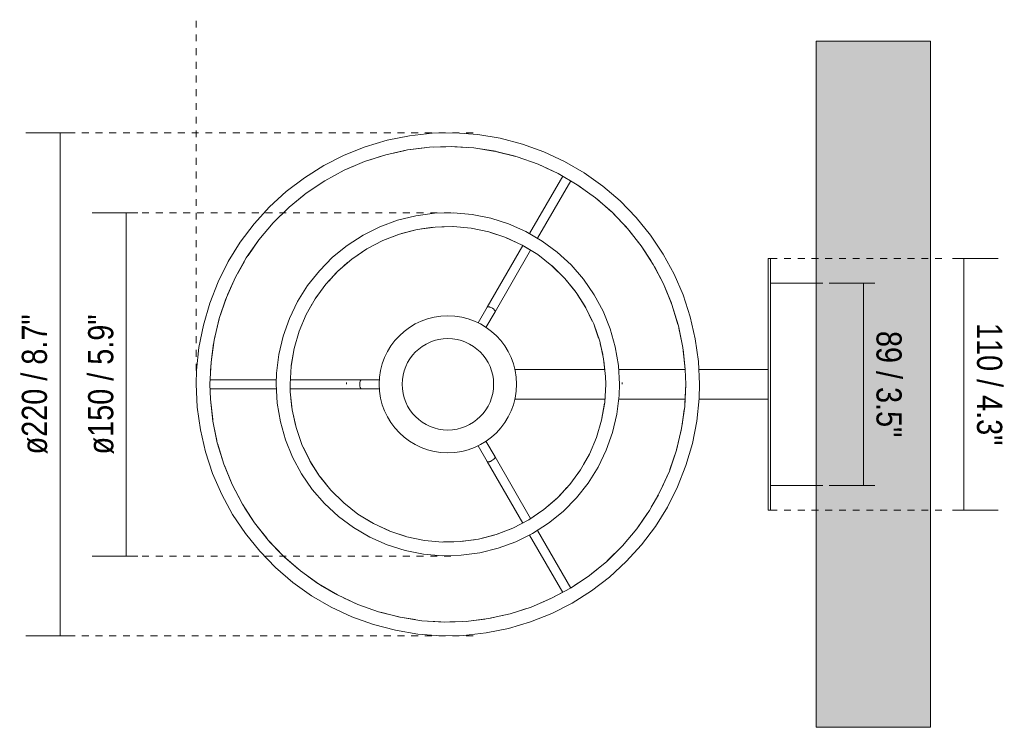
# Model space of a CAD drawing. Header units: millimetres. Extents: x -6760 to -4511, y -141 to 6739.
# Tile 3 of 3: x -6354 to -5924, y 6429 to 6739. Entities that reach past the tile are written whole.
import ezdxf

# ---------------------------------------------------------------- set-up
doc = ezdxf.new("R2010")
doc.units = ezdxf.units.MM
doc.linetypes.add('Dash', pattern=[6, 3, -3])
doc.layers.add('A-ANNO-DIMS', color=7, linetype='Dash', lineweight=9, true_color=0xd2d2d2)
for name, color, linetype, lineweight in [('A-ANNO-DIMS-5', 7, 'Continuous', 9), ('A-WALL', 7, 'Continuous', 9), ('E-LITE-EQPM', 7, 'Continuous', 20)]:
    doc.layers.add(name, color=color, linetype=linetype, lineweight=lineweight)
doc.styles.add('Arial Narrow', font='ARIALN.TTF', dxfattribs={"height": 11})
doc.dimstyles.new('FARO_-_2_2mm_Arial_Narrow_mm_Inch_Left', dxfattribs={"dimscale": 304.8, "dimtxt": 11.257741, "dimasz": 0, "dimexe": 0.049213, "dimexo": 0.0625, "dimgap": 0.008202, "dimtad": 1, "dimdec": 0, "dimzin": 0, "dimdsep": 46, "dimtxsty": 'Arial Narrow', "dimblk1": 'NONE', "dimblk2": 'NONE', "dimsah": 1, "dimcen": 0.09, "dimadec": 0, "dimazin": 0, "dimtfac": 1, "dimtdec": 4, "dimtix": 1, "dimtmove": 0, "dimatfit": 3, "dimfxl": 0.016404, "dimfxlon": 1, "dimtvp": 1, "dimtolj": 1, "dimtzin": 0, "dimarcsym": 2})
doc.dimstyles.new('FARO_-_2_2mm_Arial_Narrow_mm_Inch_Right', dxfattribs={"dimscale": 304.8, "dimtxt": 11.257741, "dimasz": 0, "dimexe": 0.049213, "dimexo": 0.0625, "dimgap": 0.008202, "dimtad": 1, "dimdec": 0, "dimzin": 0, "dimdsep": 46, "dimtxsty": 'Arial Narrow', "dimblk1": 'NONE', "dimblk2": 'NONE', "dimsah": 1, "dimcen": 0.09, "dimadec": 0, "dimazin": 0, "dimtfac": 1, "dimtdec": 4, "dimtix": 1, "dimtmove": 0, "dimatfit": 3, "dimfxl": 0.016404, "dimfxlon": 1, "dimtvp": 1, "dimtolj": 1, "dimtzin": 0, "dimarcsym": 2})

# ---------------------------------------------------------------- blocks, each defined once
blk = doc.blocks.new('68544 - 68544 SABA Matt nickel wall lamp-495561-Planta_PDF')
at = {"layer": 'E-LITE-EQPM'}
for p, q in [((-3453.75, 6680.63), (-3448.57, 6681.77)), ((-3446.17, 6682.16), (-3440.2, 6682.91)), ((-3436.2, 6683.24), (-3430.85, 6683.4)), ((-3426.87, 6683.39), (-3421.7, 6683.07)), ((-3415.68, 6682.41), (-3409.18, 6681.39)), ((-3408.86, 6681.32), (-3400.52, 6679.2)), ((-3463.89, 6677.71), (-3459.59, 6679.09)), ((-3390.53, 6675.73), (-3384.32, 6672.84)), ((-3379.7, 6670.54), (-3394.21, 6645.41)), ((-3390.78, 6643.36), (-3376.27, 6668.5)), ((-3380.77, 6671.08), (-3379.74, 6670.47)), ((-3376.29, 6668.45), (-3374.29, 6667.29)), ((-3373.09, 6666.55), (-3368.89, 6663.54)), ((-3499.38, 6656.93), (-3492.96, 6662.17)), ((-3364.85, 6660.55), (-3358.5, 6655.03)), ((-3357.39, 6653.92), (-3351.91, 6648.18)), ((-3450.26, 6645.41), (-3444.54, 6646.89)), ((-3441.52, 6647.44), (-3436.42, 6648.16)), ((-3432.58, 6648.35), (-3428.08, 6648.46)), ((-3350.75, 6646.82), (-3346.62, 6641.58)), ((-3458.43, 6642.36), (-3451.52, 6645.02)), ((-3411.27, 6645.88), (-3405.05, 6643.82)), ((-3404.44, 6643.6), (-3399.64, 6641.38)), ((-3471.11, 6634.83), (-3465.43, 6638.69)), ((-3397.24, 6640.16), (-3412.78, 6613.25)), ((-3409.31, 6611.25), (-3393.79, 6638.14)), ((-3344.82, 6639.14), (-3341.25, 6633.63)), ((-3289.96, 6634.5), (-3288.96, 6634.5)), ((-3289.96, 6634.5), (-3289.96, 6524.5)), ((-3288.96, 6524.5), (-3288.96, 6634.5)), ((-3521.99, 6627.79), (-3518.91, 6633.26)), ((-3477.55, 6629.43), (-3473.77, 6632.69)), ((-3384.32, 6631.24), (-3378.82, 6625.83)), ((-3482.01, 6624.67), (-3478.72, 6628.25)), ((-3378.81, 6625.82), (-3374.23, 6620.14)), ((-3526.27, 6618.61), (-3523.67, 6624.42)), ((-3268.96, 6623.75), (-3288.96, 6623.75)), ((-3529.91, 6608.23), (-3527, 6616.81)), ((-3487.62, 6617.35), (-3486.06, 6619.49)), ((-3373.26, 6618.73), (-3369.95, 6613.5)), ((-3491.85, 6610.02), (-3489.23, 6614.64)), ((-3412.78, 6613.25), (-3416.74, 6606.39)), ((-3369.43, 6612.58), (-3366.81, 6607.15)), ((-3331.99, 6614.38), (-3329.35, 6605.71)), ((-3531.97, 6599.57), (-3529.93, 6608.15)), ((-3492.31, 6608.94), (-3492.31, 6608.94)), ((-3413.3, 6604.36), (-3409.31, 6611.25)), ((-3365.86, 6604.92), (-3364.04, 6599.69)), ((-3328.95, 6604.04), (-3327.52, 6597.07)), ((-3533.32, 6590.52), (-3532.36, 6597.29)), ((-3498.46, 6587.68), (-3497.16, 6595.17)), ((-3363.37, 6597.41), (-3362.27, 6592.49)), ((-3327.14, 6594.87), (-3326.16, 6585.95)), ((-3533.86, 6581.5), (-3533.56, 6588.07)), ((-3400.76, 6586), (-3361.35, 6586)), ((-3361.76, 6589.72), (-3361.33, 6585.64)), ((-3355.27, 6586), (-3326.28, 6586)), ((-3320.22, 6586), (-3289.96, 6586)), ((-3504.87, 6581.5), (-3533.92, 6581.5)), ((-3533.92, 6577.5), (-3504.87, 6577.5)), ((-3467.79, 6581.5), (-3498.85, 6581.5)), ((-3498.85, 6577.5), (-3467.79, 6577.5)), ((-3459.8, 6581.5), (-3467.79, 6581.5)), ((-3467.79, 6577.5), (-3459.8, 6577.5)), ((-3325.96, 6579.5), (-3326.36, 6570.92)), ((-3498.16, 6569.27), (-3498.59, 6573.35)), ((-3532.78, 6564.12), (-3533.76, 6573.04)), ((-3361.35, 6573), (-3400.76, 6573)), ((-3361.46, 6571.31), (-3362.76, 6563.82)), ((-3326.28, 6573), (-3355.27, 6573)), ((-3289.96, 6573), (-3320.22, 6573)), ((-3496.55, 6561.58), (-3497.65, 6566.5)), ((-3326.6, 6568.47), (-3327.56, 6561.7)), ((-3530.97, 6554.95), (-3532.4, 6561.92)), ((-3494.06, 6554.07), (-3495.88, 6559.31)), ((-3327.95, 6559.42), (-3329.99, 6550.84)), ((-3527.93, 6544.61), (-3530.57, 6553.28)), ((-3490.49, 6546.41), (-3493.11, 6551.84)), ((-3416.74, 6552.6), (-3412.78, 6545.74)), ((-3409.31, 6547.74), (-3413.3, 6554.63)), ((-3393.79, 6520.85), (-3409.31, 6547.74)), ((-3368.07, 6548.97), (-3370.68, 6544.36)), ((-3330.01, 6550.76), (-3332.92, 6542.18)), ((-3486.66, 6540.26), (-3489.97, 6545.49)), ((-3412.78, 6545.74), (-3397.25, 6518.84)), ((-3481.11, 6533.18), (-3485.69, 6538.85)), ((-3372.3, 6541.64), (-3373.86, 6539.5)), ((-3333.65, 6540.38), (-3336.25, 6534.57)), ((-3377.9, 6534.32), (-3381.2, 6530.75)), ((-3288.96, 6535.25), (-3268.96, 6535.25)), ((-3475.6, 6527.75), (-3481.1, 6533.16)), ((-3337.93, 6531.21), (-3341.01, 6525.73)), ((-3382.37, 6529.56), (-3386.21, 6526.25)), ((-3515.1, 6519.85), (-3518.67, 6525.36)), ((-3388.81, 6524.16), (-3394.49, 6520.3)), ((-3288.96, 6524.5), (-3289.96, 6524.5)), ((-3509.17, 6512.17), (-3513.3, 6517.41)), ((-3455.48, 6515.39), (-3460.28, 6517.61)), ((-3448.65, 6513.11), (-3454.87, 6515.17)), ((-3409.66, 6513.58), (-3415.38, 6512.1)), ((-3401.49, 6516.63), (-3408.4, 6513.97)), ((-3394.21, 6513.58), (-3379.7, 6488.45)), ((-3376.2, 6490.38), (-3390.78, 6515.63)), ((-3502.53, 6505.07), (-3508.01, 6510.81)), ((-3427.34, 6510.64), (-3431.84, 6510.54)), ((-3418.4, 6511.55), (-3423.5, 6510.83)), ((-3495.07, 6498.45), (-3501.38, 6503.93)), ((-3360.53, 6502.06), (-3366.96, 6496.82)), ((-3486.83, 6492.44), (-3491.03, 6495.45)), ((-3479.14, 6487.92), (-3485.63, 6491.71)), ((-3469.39, 6483.26), (-3475.6, 6486.15)), ((-3451.01, 6477.66), (-3459.4, 6479.79)), ((-3406.17, 6478.36), (-3411.35, 6477.22)), ((-3396.03, 6481.28), (-3400.33, 6479.9)), ((-3444.24, 6476.58), (-3450.74, 6477.6)), ((-3433.05, 6475.6), (-3438.21, 6475.92)), ((-3423.72, 6475.76), (-3429.07, 6475.59)), ((-3413.75, 6476.83), (-3419.72, 6476.08))]:
    blk.add_line(p, q, dxfattribs=at)
at = {"layer": 'E-LITE-EQPM', "flags": 128}
for points in [[(-3319.96, 6579.5), (-3320.41, 6589.46), (-3321.77, 6599.35), (-3324.01, 6609.07), (-3327.13, 6618.55), (-3331.09, 6627.71), (-3335.87, 6636.47), (-3341.41, 6644.76), (-3347.69, 6652.51), (-3354.65, 6659.67), (-3362.22, 6666.16), (-3370.35, 6671.94), (-3378.98, 6676.96), (-3388.02, 6681.18), (-3397.4, 6684.56), (-3407.06, 6687.08), (-3416.9, 6688.72), (-3426.85, 6689.45), (-3436.83, 6689.28), (-3446.75, 6688.2), (-3456.53, 6686.24), (-3466.09, 6683.39), (-3475.36, 6679.69), (-3484.25, 6675.16), (-3492.69, 6669.85), (-3500.62, 6663.79), (-3507.97, 6657.04), (-3514.68, 6649.66), (-3520.69, 6641.69), (-3525.95, 6633.21), (-3530.42, 6624.29), (-3534.07, 6615.01), (-3536.86, 6605.43), (-3538.77, 6595.63), (-3539.78, 6585.71), (-3539.96, 6579.5)], [(-3533.96, 6579.5), (-3533.5, 6589.19), (-3532.15, 6598.79), (-3529.91, 6608.23), (-3526.8, 6617.42), (-3522.84, 6626.28), (-3518.08, 6634.73), (-3512.55, 6642.7), (-3506.3, 6650.12), (-3499.38, 6656.93), (-3491.87, 6663.06), (-3483.81, 6668.46), (-3475.29, 6673.1), (-3466.37, 6676.91), (-3457.13, 6679.88), (-3447.66, 6681.98), (-3438.03, 6683.18), (-3428.34, 6683.48), (-3418.65, 6682.88), (-3409.07, 6681.37), (-3399.67, 6678.98), (-3390.53, 6675.73), (-3381.73, 6671.63), (-3373.36, 6666.74), (-3365.47, 6661.09), (-3358.15, 6654.72), (-3351.45, 6647.7), (-3345.44, 6640.09), (-3340.16, 6631.95), (-3335.66, 6623.36), (-3331.99, 6614.38), (-3329.16, 6605.1), (-3327.22, 6595.59), (-3326.16, 6585.95), (-3325.96, 6579.5)], [(-3486.83, 6666.44), (-3483.81, 6668.46), (-3475.29, 6673.1), (-3470.77, 6675.03)], [(-3517.3, 6635.84), (-3512.55, 6642.7), (-3506.3, 6650.12), (-3499.6, 6656.72)], [(-3354.95, 6579.5), (-3355.4, 6587.72), (-3356.76, 6595.85), (-3358.99, 6603.78), (-3362.08, 6611.41), (-3365.99, 6618.66), (-3370.67, 6625.44), (-3376.07, 6631.67), (-3382.11, 6637.26), (-3388.74, 6642.16), (-3395.86, 6646.3), (-3403.39, 6649.64), (-3411.24, 6652.13), (-3419.32, 6653.75), (-3427.53, 6654.46), (-3435.76, 6654.28), (-3443.93, 6653.19), (-3451.92, 6651.22), (-3459.66, 6648.37), (-3467.03, 6644.7), (-3473.96, 6640.24), (-3480.35, 6635.05), (-3486.14, 6629.19), (-3491.25, 6622.73), (-3495.63, 6615.75), (-3499.2, 6608.33), (-3501.95, 6600.56), (-3503.82, 6592.54), (-3504.81, 6584.36), (-3504.97, 6579.5)], [(-3498.97, 6579.5), (-3498.52, 6587.38), (-3497.16, 6595.17), (-3494.93, 6602.75), (-3491.85, 6610.02), (-3487.95, 6616.9), (-3483.3, 6623.28), (-3477.94, 6629.09), (-3471.96, 6634.25), (-3465.43, 6638.69), (-3458.43, 6642.36), (-3451.05, 6645.2), (-3443.41, 6647.18), (-3435.58, 6648.27), (-3427.68, 6648.47), (-3419.81, 6647.75), (-3412.08, 6646.15), (-3404.57, 6643.67), (-3397.41, 6640.34), (-3390.66, 6636.22), (-3384.44, 6631.36), (-3378.81, 6625.82), (-3373.85, 6619.66), (-3369.62, 6612.99), (-3366.19, 6605.87), (-3363.59, 6598.41), (-3361.87, 6590.7), (-3361.03, 6582.84), (-3360.95, 6579.5)], [(-3396.47, 6639.77), (-3390.66, 6636.22), (-3390.57, 6636.15)], [(-3339.69, 6631.06), (-3335.66, 6623.36), (-3332.26, 6615.05)], [(-3539.96, 6579.5), (-3539.5, 6569.53), (-3538.15, 6559.64), (-3535.91, 6549.92), (-3532.79, 6540.44), (-3528.83, 6531.29), (-3524.05, 6522.53), (-3518.5, 6514.23), (-3512.23, 6506.48), (-3505.27, 6499.32), (-3497.7, 6492.83), (-3489.57, 6487.05), (-3480.94, 6482.03), (-3471.9, 6477.81), (-3462.52, 6474.43), (-3452.86, 6471.91), (-3443.02, 6470.28), (-3433.07, 6469.54), (-3423.09, 6469.71), (-3413.17, 6470.79), (-3403.39, 6472.76), (-3393.83, 6475.6), (-3384.56, 6479.3), (-3375.67, 6483.83), (-3367.23, 6489.14), (-3359.3, 6495.2), (-3351.95, 6501.95), (-3345.24, 6509.34), (-3339.23, 6517.3), (-3333.97, 6525.78), (-3329.5, 6534.7), (-3325.85, 6543.98), (-3323.06, 6553.56), (-3321.15, 6563.36), (-3320.14, 6573.28), (-3319.96, 6579.5)], [(-3325.96, 6579.5), (-3326.41, 6569.8), (-3327.77, 6560.2), (-3330.01, 6550.76), (-3333.12, 6541.57), (-3337.08, 6532.71), (-3341.84, 6524.26), (-3347.37, 6516.29), (-3353.62, 6508.87), (-3360.53, 6502.06), (-3368.05, 6495.93), (-3376.11, 6490.53), (-3384.63, 6485.9), (-3393.55, 6482.08), (-3402.79, 6479.11), (-3412.26, 6477.02), (-3421.89, 6475.81), (-3431.58, 6475.51), (-3441.27, 6476.11), (-3450.85, 6477.62), (-3460.25, 6480.01), (-3469.39, 6483.26), (-3478.19, 6487.36), (-3486.56, 6492.25), (-3494.45, 6497.91), (-3501.77, 6504.27), (-3508.47, 6511.29), (-3514.48, 6518.9), (-3519.76, 6527.04), (-3524.26, 6535.64), (-3527.93, 6544.61), (-3530.76, 6553.9), (-3532.7, 6563.4), (-3533.76, 6573.04), (-3533.96, 6579.5)], [(-3504.97, 6579.5), (-3504.52, 6571.27), (-3503.16, 6563.14), (-3500.93, 6555.22), (-3497.84, 6547.58), (-3493.93, 6540.33), (-3489.25, 6533.55), (-3483.85, 6527.32), (-3477.81, 6521.73), (-3471.18, 6516.83), (-3464.06, 6512.69), (-3456.53, 6509.35), (-3448.68, 6506.86), (-3440.6, 6505.25), (-3432.39, 6504.53), (-3424.16, 6504.71), (-3415.99, 6505.8), (-3407.99, 6507.78), (-3400.26, 6510.62), (-3392.89, 6514.29), (-3385.96, 6518.75), (-3379.57, 6523.94), (-3373.78, 6529.8), (-3368.67, 6536.26), (-3364.29, 6543.24), (-3360.71, 6550.66), (-3357.97, 6558.43), (-3356.09, 6566.45), (-3355.11, 6574.63), (-3354.95, 6579.5)], [(-3360.95, 6579.5), (-3361.4, 6571.61), (-3362.76, 6563.82), (-3364.99, 6556.24), (-3368.07, 6548.97), (-3371.97, 6542.09), (-3376.62, 6535.71), (-3381.98, 6529.9), (-3387.96, 6524.74), (-3394.49, 6520.3), (-3401.49, 6516.63), (-3408.87, 6513.79), (-3416.51, 6511.81), (-3424.34, 6510.72), (-3432.24, 6510.53), (-3440.11, 6511.24), (-3447.84, 6512.85), (-3455.34, 6515.33), (-3462.51, 6518.65), (-3469.26, 6522.77), (-3475.48, 6527.63), (-3481.11, 6533.18), (-3486.07, 6539.33), (-3490.3, 6546), (-3493.73, 6553.12), (-3496.33, 6560.58), (-3498.05, 6568.29), (-3498.89, 6576.15), (-3498.97, 6579.5)], [(-3520.23, 6527.94), (-3524.26, 6535.64), (-3527.65, 6543.94)], [(-3463.45, 6519.22), (-3469.26, 6522.77), (-3469.35, 6522.84)], [(-3342.62, 6523.15), (-3347.37, 6516.29), (-3353.62, 6508.87), (-3360.32, 6502.28)], [(-3373.08, 6492.56), (-3376.11, 6490.53), (-3376.24, 6490.45)], [(-3379.76, 6488.54), (-3384.63, 6485.9), (-3389.15, 6483.97)]]:
    blk.add_lwpolyline(points, dxfattribs=at)
at = {"layer": 'E-LITE-EQPM'}
for radius, start, end in [(30, 0, 180), (20, 0, 180), (30, 180, 0), (20, 180, 0)]:
    blk.add_arc((-3429.96, 6579.5), radius, start, end, dxfattribs=at)
for points in [[(-3409.31, 6611.25), (-3409.28, 6611.31), (-3409.26, 6611.44), (-3409.35, 6611.69), (-3409.55, 6611.98), (-3409.86, 6612.29), (-3410.25, 6612.59), (-3410.84, 6612.97), (-3411.47, 6613.26), (-3412.03, 6613.41), (-3412.38, 6613.44), (-3412.65, 6613.39), (-3412.75, 6613.31), (-3412.78, 6613.25)], [(-3467.79, 6581.5), (-3467.85, 6581.5), (-3467.97, 6581.45), (-3468.14, 6581.25), (-3468.29, 6580.93), (-3468.41, 6580.51), (-3468.48, 6580.02), (-3468.51, 6579.32), (-3468.44, 6578.62), (-3468.29, 6578.07), (-3468.14, 6577.74), (-3467.97, 6577.54), (-3467.85, 6577.5), (-3467.79, 6577.5)], [(-3412.78, 6545.74), (-3412.75, 6545.68), (-3412.65, 6545.6), (-3412.38, 6545.55), (-3412.03, 6545.58), (-3411.61, 6545.69), (-3411.15, 6545.88), (-3410.53, 6546.2), (-3409.96, 6546.6), (-3409.55, 6547.01), (-3409.35, 6547.3), (-3409.26, 6547.55), (-3409.28, 6547.68), (-3409.31, 6547.74)]]:
    blk.add_open_spline(points, degree=3, knots=[0, 0, 0, 0, 0.083333, 0.166667, 0.25, 0.333333, 0.416667, 0.5, 0.666667, 0.75, 0.833333, 0.916667, 1, 1, 1, 1], dxfattribs=at)
blk = doc.blocks.new('DIMBLOCK2-Planta_PDF')
at = {"layer": 'A-ANNO-DIMS-5', "color": 251, "true_color": 0x5b5b5b, "transparency": 16777216}
for p, q in [((-6302.45, 6654.53), (-6322.45, 6654.53)), ((-6307.45, 6654.53), (-6307.45, 6504.41)), ((-6307.45, 6654.53), (-6302.45, 6654.53)), ((-6302.45, 6504.41), (-6322.45, 6504.41)), ((-6307.45, 6504.41), (-6302.45, 6504.41))]:
    blk.add_line(p, q, dxfattribs=at)
at = {"layer": 'A-ANNO-DIMS-5', "color": 0, "transparency": 16777216, "insert": (-6324.16, 6548.82), "char_height": 11, "width": 73.5506, "attachment_point": 1, "rotation": 90, "line_spacing_factor": 0.974696, "style": 'Arial Narrow'}
blk.add_mtext('ø150 / 5.9"', dxfattribs=at)
blk = doc.blocks.new('_None')
blk = doc.blocks.new('DIMBLOCK3-Planta_PDF')
at = {"layer": 'A-ANNO-DIMS-5', "color": 251, "true_color": 0x5b5b5b, "transparency": 16777216}
for p, q in [((-6331.43, 6689.49), (-6351.43, 6689.49)), ((-6336.43, 6689.49), (-6336.43, 6469.5)), ((-6336.43, 6689.49), (-6331.43, 6689.49)), ((-6331.43, 6469.5), (-6351.43, 6469.5)), ((-6336.43, 6469.5), (-6331.43, 6469.5))]:
    blk.add_line(p, q, dxfattribs=at)
at = {"layer": 'A-ANNO-DIMS-5', "color": 0, "transparency": 16777216, "insert": (-6353.15, 6548.85), "char_height": 11, "width": 73.5506, "attachment_point": 1, "rotation": 90, "line_spacing_factor": 0.974696, "style": 'Arial Narrow'}
blk.add_mtext('ø220 / 8.7"', dxfattribs=at)
blk = doc.blocks.new('DIMBLOCK4-Planta_PDF')
at = {"layer": 'A-ANNO-DIMS-5', "color": 251, "true_color": 0x5b5b5b, "transparency": 16777216}
for p, q in [((-5985.02, 6623.75), (-6000.22, 6623.75)), ((-5985.22, 6535.25), (-5985.22, 6623.75)), ((-5985.22, 6623.75), (-5980.22, 6623.75)), ((-5985.02, 6535.25), (-6000.22, 6535.25)), ((-5985.22, 6535.25), (-5980.22, 6535.25))]:
    blk.add_line(p, q, dxfattribs=at)
at = {"layer": 'A-ANNO-DIMS-5', "color": 0, "transparency": 16777216, "insert": (-5968.5, 6602.82), "char_height": 11, "width": 55.9671, "attachment_point": 1, "rotation": 270, "line_spacing_factor": 0.974696, "style": 'Arial Narrow'}
blk.add_mtext('89 / 3.5"', dxfattribs=at)
blk = doc.blocks.new('DIMBLOCK5-Planta_PDF')
at = {"layer": 'A-ANNO-DIMS-5', "color": 251, "true_color": 0x5b5b5b, "transparency": 16777216}
for p, q in [((-5946.24, 6634.5), (-5926.24, 6634.5)), ((-5941.24, 6634.5), (-5946.24, 6634.5)), ((-5941.24, 6524.5), (-5941.24, 6634.5)), ((-5946.24, 6524.5), (-5926.24, 6524.5)), ((-5941.24, 6524.5), (-5946.24, 6524.5))]:
    blk.add_line(p, q, dxfattribs=at)
at = {"layer": 'A-ANNO-DIMS-5', "color": 0, "transparency": 16777216, "insert": (-5924.53, 6606.3), "char_height": 11, "width": 64.3299, "attachment_point": 1, "rotation": 270, "line_spacing_factor": 0.974696, "style": 'Arial Narrow'}
blk.add_mtext('110 / 4.3"', dxfattribs=at)

msp = doc.modelspace()

# ---------------------------------------------------------------- hatches: boundary and pattern name
at = {"layer": 'A-WALL', "true_color": 0xf7f7f7}
msp.add_hatch(color=7, dxfattribs=at).paths.add_polyline_path([(-5955.88, 6429.5), (-5955.88, 6729.5), (-6005.88, 6729.5), (-6005.88, 6429.5)])

# ---------------------------------------------------------------- linework, layer by layer
at = {"layer": 'A-ANNO-DIMS'}
for p, q in [((-6276.86, 6579.5), (-6276.86, 6738.95)), ((-6155.88, 6689.49), (-6334.31, 6689.49)), ((-6165.54, 6654.53), (-6300.54, 6654.53)), ((-6025.88, 6634.5), (-5950.88, 6634.5)), ((-6005.88, 6623.75), (-5980.88, 6623.75)), ((-6005.88, 6535.25), (-5980.88, 6535.25)), ((-6025.88, 6524.5), (-5950.88, 6524.5)), ((-6165.54, 6504.41), (-6301.06, 6504.41)), ((-6155.88, 6469.5), (-6334.31, 6469.5))]:
    msp.add_line(p, q, dxfattribs=at)
at = {"layer": 'A-ANNO-DIMS', "color": 251, "linetype": 'Continuous', "true_color": 0x5b5b5b}
for p, q in [((-6211.13, 6579.5), (-6211.13, 6580.3)), ((-6090.61, 6579.5), (-6090.61, 6580.29))]:
    msp.add_line(p, q, dxfattribs=at)
at = {"layer": 'A-WALL', "color": 253, "true_color": 0xaaaaaa}
for p, q in [((-6005.88, 6429.5), (-6005.88, 6729.5)), ((-6005.88, 6729.5), (-5955.88, 6729.5)), ((-5955.88, 6729.5), (-5955.88, 6429.5)), ((-6005.88, 6429.5), (-5955.88, 6429.5))]:
    msp.add_line(p, q, dxfattribs=at)

# ---------------------------------------------------------------- block references
at = {"layer": 'E-LITE-EQPM'}
msp.add_blockref('68544 - 68544 SABA Matt nickel wall lamp-495561-Planta_PDF', (-2736.92, 0), dxfattribs=at)

# ---------------------------------------------------------------- dimensions: what is measured, and where the dimension line sits
at = {"layer": 'A-ANNO-DIMS', "color": 251, "linetype": 'Continuous', "true_color": 0x5b5b5b}
for base, p1, p2, override, picture, middle in [((-6336.43, 6469.5), (-6331.43, 6689.49), (-6331.43, 6469.5), {"dimpost": '<>', "dimfxl": 219.994823}, 'DIMBLOCK3-Planta_PDF', (-6346.06, 6579.5)), ((-6307.45, 6504.41), (-6302.45, 6654.53), (-6302.45, 6504.41), {"dimpost": '<>', "dimfxl": 150.124815}, 'DIMBLOCK2-Planta_PDF', (-6317.07, 6579.47))]:
    dim = msp.add_linear_dim(base=base, p1=p1, p2=p2, angle=90, text='ø<>', dimstyle='FARO_-_2_2mm_Arial_Narrow_mm_Inch_Left', override=override, dxfattribs=at)
    dim.commit()
    dim.dimension.update_dxf_attribs({"geometry": picture, "text_midpoint": middle})
for base, p1, p2, override, picture, middle in [((-5941.24, 6634.5), (-5946.24, 6524.5), (-5946.24, 6634.5), {"dimtad": 4, "dimpost": '<>', "dimfxl": 110}, 'DIMBLOCK5-Planta_PDF', (-5931.62, 6579.5)), ((-5985.21823285, 6623.74570468), (-5980.21823285, 6535.24570468), (-5980.21823285, 6623.74570468), {"dimtad": 4, "dimpost": '<>', "dimfxl": 88.5}, 'DIMBLOCK4-Planta_PDF', (-5975.59749611, 6579.49570468))]:
    dim = msp.add_linear_dim(base=base, p1=p1, p2=p2, angle=90, dimstyle='FARO_-_2_2mm_Arial_Narrow_mm_Inch_Right', override=override, dxfattribs=at)
    dim.commit()
    dim.dimension.update_dxf_attribs({"geometry": picture, "text_midpoint": middle})

doc.saveas('drawing.dxf')
